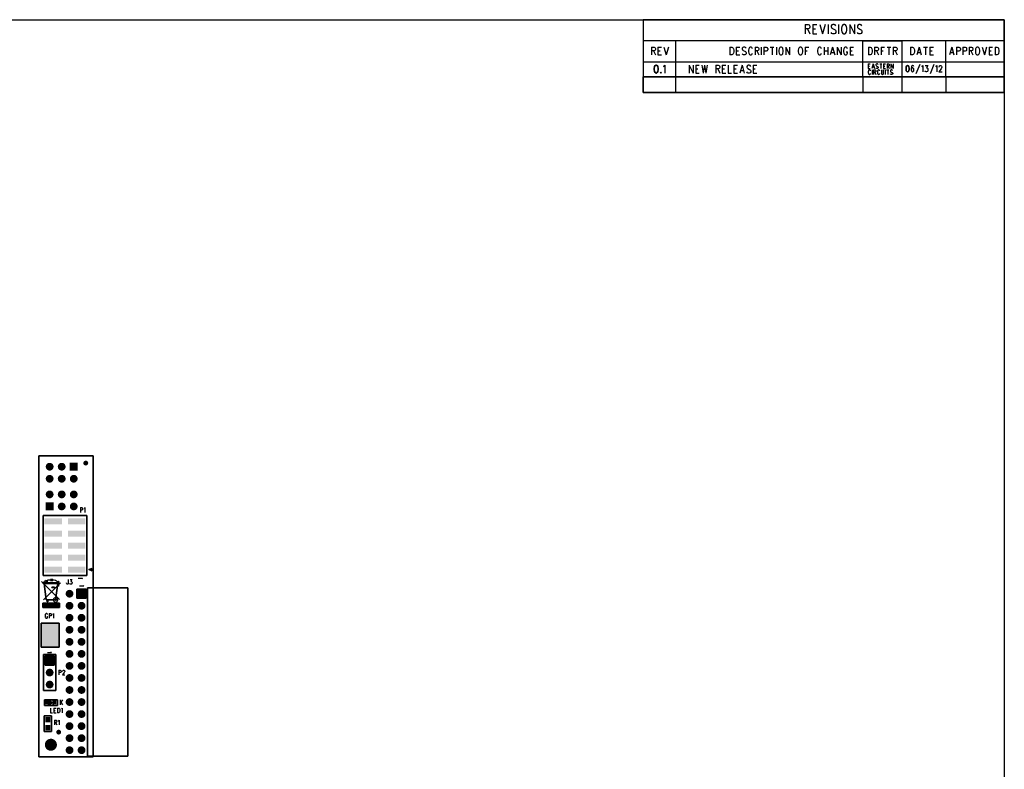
# Model space of a CAD drawing. Extents: x 12 to 27.9, y 10.8 to 21.2.
# Tile 8 of 8: x 19.8 to 27.9, y 15 to 21.2. Entities that reach past the tile are written whole.
import ezdxf

# ---------------------------------------------------------------- set-up
doc = ezdxf.new("R2010")
doc.units = 0
doc.layers.add('ASSYDWGBOT_pho', color=1, linetype='CONTINUOUS')

msp = doc.modelspace()

# ---------------------------------------------------------------- linework, layer by layer
at = {"layer": 'ASSYDWGBOT_pho'}
for points in [[(12.046, 21.199), (27.934, 21.199)], [(27.934, 21.199), (24.934, 21.199)], [(24.934, 21.199), (24.934, 20.724)], [(27.934, 21.199), (27.934, 10.799)], [(27.934, 20.724), (27.934, 21.199)], [(26.28, 21.159), (26.28, 21.081)], [(26.28, 21.159), (26.305, 21.159)], [(26.305, 21.122), (26.28, 21.122)], [(26.299, 21.122), (26.318, 21.081)], [(26.305, 21.159), (26.313, 21.156)], [(26.313, 21.126), (26.305, 21.122)], [(26.313, 21.156), (26.316, 21.152)], [(26.316, 21.129), (26.313, 21.126)], [(26.316, 21.152), (26.318, 21.144)], [(26.318, 21.137), (26.316, 21.129)], [(26.318, 21.144), (26.318, 21.137)], [(26.343, 21.159), (26.343, 21.081)], [(26.343, 21.159), (26.378, 21.159)], [(26.343, 21.122), (26.365, 21.122)], [(26.403, 21.159), (26.425, 21.081)], [(26.446, 21.159), (26.425, 21.081)], [(26.471, 21.159), (26.471, 21.081)], [(26.501, 21.156), (26.496, 21.148)], [(26.496, 21.148), (26.496, 21.141)], [(26.496, 21.141), (26.498, 21.133)], [(26.498, 21.133), (26.501, 21.129)], [(26.509, 21.159), (26.501, 21.156)], [(26.501, 21.129), (26.506, 21.126)], [(26.506, 21.126), (26.523, 21.118)], [(26.52, 21.159), (26.509, 21.159)], [(26.528, 21.156), (26.52, 21.159)], [(26.523, 21.118), (26.528, 21.114)], [(26.534, 21.148), (26.528, 21.156)], [(26.528, 21.114), (26.531, 21.111)], [(26.531, 21.111), (26.534, 21.103)], [(26.534, 21.103), (26.534, 21.092)], [(26.558, 21.159), (26.558, 21.081)], [(26.586, 21.141), (26.583, 21.129)], [(26.583, 21.129), (26.583, 21.111)], [(26.583, 21.111), (26.586, 21.099)], [(26.588, 21.148), (26.586, 21.141)], [(26.586, 21.099), (26.588, 21.092)], [(26.594, 21.156), (26.588, 21.148)], [(26.599, 21.159), (26.594, 21.156)], [(26.61, 21.159), (26.599, 21.159)], [(26.616, 21.156), (26.61, 21.159)], [(26.621, 21.148), (26.616, 21.156)], [(26.624, 21.141), (26.621, 21.148)], [(26.621, 21.092), (26.624, 21.099)], [(26.626, 21.129), (26.624, 21.141)], [(26.624, 21.099), (26.626, 21.111)], [(26.626, 21.111), (26.626, 21.129)], [(26.651, 21.159), (26.651, 21.081)], [(26.651, 21.159), (26.689, 21.081)], [(26.689, 21.159), (26.689, 21.081)], [(26.719, 21.156), (26.714, 21.148)], [(26.714, 21.148), (26.714, 21.141)], [(26.714, 21.141), (26.716, 21.133)], [(26.716, 21.133), (26.719, 21.129)], [(26.727, 21.159), (26.719, 21.156)], [(26.719, 21.129), (26.725, 21.126)], [(26.725, 21.126), (26.741, 21.118)], [(26.738, 21.159), (26.727, 21.159)], [(26.746, 21.156), (26.738, 21.159)], [(26.741, 21.118), (26.746, 21.114)], [(26.752, 21.148), (26.746, 21.156)], [(26.746, 21.114), (26.749, 21.111)], [(26.749, 21.111), (26.752, 21.103)], [(26.752, 21.103), (26.752, 21.092)], [(27.934, 21.024), (24.934, 21.024)], [(24.934, 21.024), (24.934, 20.849)], [(25.23, 21.024), (25.204, 21.024)], [(25.204, 21.024), (25.204, 20.724)], [(25.204, 21.024), (25.204, 20.72)], [(26.343, 21.081), (26.378, 21.081)], [(26.501, 21.084), (26.496, 21.092)], [(26.509, 21.081), (26.501, 21.084)], [(26.52, 21.081), (26.509, 21.081)], [(26.528, 21.084), (26.52, 21.081)], [(26.534, 21.092), (26.528, 21.084)], [(26.588, 21.092), (26.594, 21.084)], [(26.594, 21.084), (26.599, 21.081)], [(26.599, 21.081), (26.61, 21.081)], [(26.61, 21.081), (26.616, 21.084)], [(26.616, 21.084), (26.621, 21.092)], [(26.719, 21.084), (26.714, 21.092)], [(26.727, 21.081), (26.719, 21.084)], [(26.738, 21.081), (26.727, 21.081)], [(26.746, 21.084), (26.738, 21.081)], [(26.752, 21.092), (26.746, 21.084)], [(26.758, 20.724), (26.758, 21.024)], [(26.758, 21.024), (27.084, 21.024)], [(27.084, 21.024), (27.084, 20.724)], [(27.449, 20.724), (27.449, 21.024)], [(27.934, 20.599), (27.934, 21.024)], [(25.005, 20.971), (25.005, 20.906)], [(25.005, 20.971), (25.026, 20.971)], [(25.026, 20.94), (25.005, 20.94)], [(25.021, 20.94), (25.037, 20.906)], [(25.026, 20.971), (25.032, 20.968)], [(25.032, 20.943), (25.026, 20.94)], [(25.032, 20.968), (25.035, 20.965)], [(25.035, 20.946), (25.032, 20.943)], [(25.035, 20.965), (25.037, 20.959)], [(25.037, 20.952), (25.035, 20.946)], [(25.037, 20.959), (25.037, 20.952)], [(25.057, 20.971), (25.057, 20.906)], [(25.057, 20.971), (25.087, 20.971)], [(25.057, 20.94), (25.076, 20.94)], [(25.107, 20.971), (25.126, 20.906)], [(25.144, 20.971), (25.126, 20.906)], [(25.655, 20.971), (25.655, 20.906)], [(25.655, 20.971), (25.671, 20.971)], [(25.671, 20.971), (25.678, 20.968)], [(25.678, 20.968), (25.682, 20.962)], [(25.682, 20.962), (25.685, 20.956)], [(25.685, 20.956), (25.687, 20.946)], [(25.687, 20.946), (25.687, 20.931)], [(25.707, 20.971), (25.707, 20.906)], [(25.707, 20.971), (25.737, 20.971)], [(25.707, 20.94), (25.726, 20.94)], [(25.762, 20.968), (25.757, 20.962)], [(25.757, 20.962), (25.757, 20.956)], [(25.757, 20.956), (25.76, 20.949)], [(25.76, 20.949), (25.762, 20.946)], [(25.769, 20.971), (25.762, 20.968)], [(25.762, 20.946), (25.766, 20.943)], [(25.766, 20.943), (25.78, 20.937)], [(25.778, 20.971), (25.769, 20.971)], [(25.785, 20.968), (25.778, 20.971)], [(25.78, 20.937), (25.785, 20.934)], [(25.789, 20.962), (25.785, 20.968)], [(25.785, 20.934), (25.787, 20.931)], [(25.812, 20.956), (25.81, 20.946)], [(25.81, 20.946), (25.81, 20.931)], [(25.814, 20.962), (25.812, 20.956)], [(25.819, 20.968), (25.814, 20.962)], [(25.823, 20.971), (25.819, 20.968)], [(25.832, 20.971), (25.823, 20.971)], [(25.837, 20.968), (25.832, 20.971)], [(25.841, 20.962), (25.837, 20.968)], [(25.844, 20.956), (25.841, 20.962)], [(25.864, 20.971), (25.864, 20.906)], [(25.864, 20.971), (25.885, 20.971)], [(25.885, 20.94), (25.864, 20.94)], [(25.88, 20.94), (25.896, 20.906)], [(25.885, 20.971), (25.891, 20.968)], [(25.891, 20.943), (25.885, 20.94)], [(25.891, 20.968), (25.894, 20.965)], [(25.894, 20.946), (25.891, 20.943)], [(25.894, 20.965), (25.896, 20.959)], [(25.896, 20.952), (25.894, 20.946)], [(25.896, 20.959), (25.896, 20.952)], [(25.916, 20.971), (25.916, 20.906)], [(25.937, 20.971), (25.937, 20.906)], [(25.937, 20.971), (25.957, 20.971)], [(25.957, 20.937), (25.937, 20.937)], [(25.957, 20.971), (25.964, 20.968)], [(25.964, 20.94), (25.957, 20.937)], [(25.964, 20.968), (25.966, 20.965)], [(25.966, 20.943), (25.964, 20.94)], [(25.966, 20.965), (25.969, 20.959)], [(25.969, 20.949), (25.966, 20.943)], [(25.969, 20.959), (25.969, 20.949)], [(25.989, 20.971), (26.021, 20.971)], [(26.005, 20.971), (26.005, 20.906)], [(26.041, 20.971), (26.041, 20.906)], [(26.064, 20.956), (26.062, 20.946)], [(26.062, 20.946), (26.062, 20.931)], [(26.066, 20.962), (26.064, 20.956)], [(26.071, 20.968), (26.066, 20.962)], [(26.076, 20.971), (26.071, 20.968)], [(26.085, 20.971), (26.076, 20.971)], [(26.089, 20.968), (26.085, 20.971)], [(26.094, 20.962), (26.089, 20.968)], [(26.096, 20.956), (26.094, 20.962)], [(26.098, 20.946), (26.096, 20.956)], [(26.098, 20.931), (26.098, 20.946)], [(26.119, 20.971), (26.119, 20.906)], [(26.119, 20.971), (26.151, 20.906)], [(26.151, 20.971), (26.151, 20.906)], [(26.226, 20.956), (26.223, 20.946)], [(26.223, 20.946), (26.223, 20.931)], [(26.228, 20.962), (26.226, 20.956)], [(26.232, 20.968), (26.228, 20.962)], [(26.237, 20.971), (26.232, 20.968)], [(26.246, 20.971), (26.237, 20.971)], [(26.251, 20.968), (26.246, 20.971)], [(26.255, 20.962), (26.251, 20.968)], [(26.257, 20.956), (26.255, 20.962)], [(26.26, 20.946), (26.257, 20.956)], [(26.26, 20.931), (26.26, 20.946)], [(26.28, 20.971), (26.28, 20.906)], [(26.28, 20.971), (26.31, 20.971)], [(26.28, 20.94), (26.298, 20.94)], [(26.385, 20.956), (26.382, 20.946)], [(26.382, 20.946), (26.382, 20.931)], [(26.387, 20.962), (26.385, 20.956)], [(26.391, 20.968), (26.387, 20.962)], [(26.396, 20.971), (26.391, 20.968)], [(26.405, 20.971), (26.396, 20.971)], [(26.41, 20.968), (26.405, 20.971)], [(26.414, 20.962), (26.41, 20.968)], [(26.416, 20.956), (26.414, 20.962)], [(26.437, 20.971), (26.437, 20.906)], [(26.437, 20.94), (26.469, 20.94)], [(26.469, 20.971), (26.469, 20.906)], [(26.507, 20.971), (26.489, 20.906)], [(26.507, 20.971), (26.526, 20.906)], [(26.546, 20.971), (26.546, 20.906)], [(26.546, 20.971), (26.578, 20.906)], [(26.578, 20.971), (26.578, 20.906)], [(26.601, 20.956), (26.598, 20.946)], [(26.598, 20.946), (26.598, 20.931)], [(26.603, 20.962), (26.601, 20.956)], [(26.607, 20.968), (26.603, 20.962)], [(26.612, 20.971), (26.607, 20.968)], [(26.621, 20.971), (26.612, 20.971)], [(26.626, 20.968), (26.621, 20.971)], [(26.63, 20.962), (26.626, 20.968)], [(26.632, 20.956), (26.63, 20.962)], [(26.653, 20.971), (26.653, 20.906)], [(26.653, 20.971), (26.682, 20.971)], [(26.653, 20.94), (26.671, 20.94)], [(26.805, 20.971), (26.805, 20.906)], [(26.805, 20.971), (26.821, 20.971)], [(26.821, 20.971), (26.828, 20.968)], [(26.828, 20.968), (26.832, 20.962)], [(26.832, 20.962), (26.835, 20.956)], [(26.835, 20.956), (26.837, 20.946)], [(26.837, 20.946), (26.837, 20.931)], [(26.857, 20.971), (26.857, 20.906)], [(26.857, 20.971), (26.878, 20.971)], [(26.878, 20.94), (26.857, 20.94)], [(26.873, 20.94), (26.889, 20.906)], [(26.878, 20.971), (26.885, 20.968)], [(26.885, 20.943), (26.878, 20.94)], [(26.885, 20.968), (26.887, 20.965)], [(26.887, 20.946), (26.885, 20.943)], [(26.887, 20.965), (26.889, 20.959)], [(26.889, 20.952), (26.887, 20.946)], [(26.889, 20.959), (26.889, 20.952)], [(26.91, 20.971), (26.91, 20.906)], [(26.91, 20.971), (26.939, 20.971)], [(26.91, 20.94), (26.928, 20.94)], [(26.96, 20.971), (26.991, 20.971)], [(26.976, 20.971), (26.976, 20.906)], [(27.012, 20.971), (27.012, 20.906)], [(27.012, 20.971), (27.032, 20.971)], [(27.032, 20.94), (27.012, 20.94)], [(27.028, 20.94), (27.044, 20.906)], [(27.032, 20.971), (27.039, 20.968)], [(27.039, 20.943), (27.032, 20.94)], [(27.039, 20.968), (27.041, 20.965)], [(27.041, 20.946), (27.039, 20.943)], [(27.041, 20.965), (27.044, 20.959)], [(27.044, 20.952), (27.041, 20.946)], [(27.044, 20.959), (27.044, 20.952)], [(27.155, 20.971), (27.155, 20.906)], [(27.155, 20.971), (27.171, 20.971)], [(27.171, 20.971), (27.178, 20.968)], [(27.178, 20.968), (27.182, 20.962)], [(27.182, 20.962), (27.185, 20.956)], [(27.185, 20.956), (27.187, 20.946)], [(27.187, 20.946), (27.187, 20.931)], [(27.226, 20.971), (27.207, 20.906)], [(27.226, 20.971), (27.244, 20.906)], [(27.264, 20.971), (27.296, 20.971)], [(27.28, 20.971), (27.28, 20.906)], [(27.316, 20.971), (27.316, 20.906)], [(27.316, 20.971), (27.346, 20.971)], [(27.316, 20.94), (27.335, 20.94)], [(27.498, 20.971), (27.48, 20.906)], [(27.498, 20.971), (27.516, 20.906)], [(27.537, 20.971), (27.537, 20.906)], [(27.537, 20.971), (27.557, 20.971)], [(27.557, 20.937), (27.537, 20.937)], [(27.557, 20.971), (27.564, 20.968)], [(27.564, 20.94), (27.557, 20.937)], [(27.564, 20.968), (27.566, 20.965)], [(27.566, 20.943), (27.564, 20.94)], [(27.566, 20.965), (27.569, 20.959)], [(27.569, 20.949), (27.566, 20.943)], [(27.569, 20.959), (27.569, 20.949)], [(27.589, 20.971), (27.589, 20.906)], [(27.589, 20.971), (27.61, 20.971)], [(27.61, 20.937), (27.589, 20.937)], [(27.61, 20.971), (27.616, 20.968)], [(27.616, 20.94), (27.61, 20.937)], [(27.616, 20.968), (27.619, 20.965)], [(27.619, 20.943), (27.616, 20.94)], [(27.619, 20.965), (27.621, 20.959)], [(27.621, 20.949), (27.619, 20.943)], [(27.621, 20.959), (27.621, 20.949)], [(27.641, 20.971), (27.641, 20.906)], [(27.641, 20.971), (27.662, 20.971)], [(27.662, 20.94), (27.641, 20.94)], [(27.657, 20.94), (27.673, 20.906)], [(27.662, 20.971), (27.669, 20.968)], [(27.669, 20.943), (27.662, 20.94)], [(27.669, 20.968), (27.671, 20.965)], [(27.671, 20.946), (27.669, 20.943)], [(27.671, 20.965), (27.673, 20.959)], [(27.673, 20.952), (27.671, 20.946)], [(27.673, 20.959), (27.673, 20.952)], [(27.696, 20.956), (27.694, 20.946)], [(27.694, 20.946), (27.694, 20.931)], [(27.698, 20.962), (27.696, 20.956)], [(27.703, 20.968), (27.698, 20.962)], [(27.707, 20.971), (27.703, 20.968)], [(27.716, 20.971), (27.707, 20.971)], [(27.721, 20.968), (27.716, 20.971)], [(27.726, 20.962), (27.721, 20.968)], [(27.728, 20.956), (27.726, 20.962)], [(27.73, 20.946), (27.728, 20.956)], [(27.73, 20.931), (27.73, 20.946)], [(27.751, 20.971), (27.769, 20.906)], [(27.787, 20.971), (27.769, 20.906)], [(27.807, 20.971), (27.807, 20.906)], [(27.807, 20.971), (27.837, 20.971)], [(27.807, 20.94), (27.826, 20.94)], [(27.857, 20.971), (27.857, 20.906)], [(27.857, 20.971), (27.873, 20.971)], [(27.873, 20.971), (27.88, 20.968)], [(27.88, 20.968), (27.885, 20.962)], [(27.885, 20.962), (27.887, 20.956)], [(27.887, 20.956), (27.889, 20.946)], [(27.889, 20.946), (27.889, 20.931)], [(25.057, 20.906), (25.087, 20.906)], [(25.671, 20.906), (25.655, 20.906)], [(25.678, 20.909), (25.671, 20.906)], [(25.682, 20.915), (25.678, 20.909)], [(25.685, 20.921), (25.682, 20.915)], [(25.687, 20.931), (25.685, 20.921)], [(25.707, 20.906), (25.737, 20.906)], [(25.762, 20.909), (25.757, 20.915)], [(25.769, 20.906), (25.762, 20.909)], [(25.778, 20.906), (25.769, 20.906)], [(25.785, 20.909), (25.778, 20.906)], [(25.789, 20.915), (25.785, 20.909)], [(25.787, 20.931), (25.789, 20.924)], [(25.789, 20.924), (25.789, 20.915)], [(25.81, 20.931), (25.812, 20.921)], [(25.812, 20.921), (25.814, 20.915)], [(25.814, 20.915), (25.819, 20.909)], [(25.819, 20.909), (25.823, 20.906)], [(25.823, 20.906), (25.832, 20.906)], [(25.832, 20.906), (25.837, 20.909)], [(25.837, 20.909), (25.841, 20.915)], [(25.841, 20.915), (25.844, 20.921)], [(26.062, 20.931), (26.064, 20.921)], [(26.064, 20.921), (26.066, 20.915)], [(26.066, 20.915), (26.071, 20.909)], [(26.071, 20.909), (26.076, 20.906)], [(26.076, 20.906), (26.085, 20.906)], [(26.085, 20.906), (26.089, 20.909)], [(26.089, 20.909), (26.094, 20.915)], [(26.094, 20.915), (26.096, 20.921)], [(26.096, 20.921), (26.098, 20.931)], [(26.223, 20.931), (26.226, 20.921)], [(26.226, 20.921), (26.228, 20.915)], [(26.228, 20.915), (26.232, 20.909)], [(26.232, 20.909), (26.237, 20.906)], [(26.237, 20.906), (26.246, 20.906)], [(26.246, 20.906), (26.251, 20.909)], [(26.251, 20.909), (26.255, 20.915)], [(26.255, 20.915), (26.257, 20.921)], [(26.257, 20.921), (26.26, 20.931)], [(26.382, 20.931), (26.385, 20.921)], [(26.385, 20.921), (26.387, 20.915)], [(26.387, 20.915), (26.391, 20.909)], [(26.391, 20.909), (26.396, 20.906)], [(26.396, 20.906), (26.405, 20.906)], [(26.405, 20.906), (26.41, 20.909)], [(26.41, 20.909), (26.414, 20.915)], [(26.414, 20.915), (26.416, 20.921)], [(26.496, 20.927), (26.519, 20.927)], [(26.598, 20.931), (26.601, 20.921)], [(26.601, 20.921), (26.603, 20.915)], [(26.603, 20.915), (26.607, 20.909)], [(26.607, 20.909), (26.612, 20.906)], [(26.612, 20.906), (26.621, 20.906)], [(26.621, 20.931), (26.632, 20.931)], [(26.621, 20.906), (26.626, 20.909)], [(26.626, 20.909), (26.63, 20.915)], [(26.63, 20.915), (26.632, 20.921)], [(26.632, 20.921), (26.632, 20.931)], [(26.653, 20.906), (26.682, 20.906)], [(26.821, 20.906), (26.805, 20.906)], [(26.828, 20.909), (26.821, 20.906)], [(26.832, 20.915), (26.828, 20.909)], [(26.835, 20.921), (26.832, 20.915)], [(26.837, 20.931), (26.835, 20.921)], [(27.171, 20.906), (27.155, 20.906)], [(27.178, 20.909), (27.171, 20.906)], [(27.182, 20.915), (27.178, 20.909)], [(27.185, 20.921), (27.182, 20.915)], [(27.187, 20.931), (27.185, 20.921)], [(27.214, 20.927), (27.237, 20.927)], [(27.316, 20.906), (27.346, 20.906)], [(27.487, 20.927), (27.51, 20.927)], [(27.694, 20.931), (27.696, 20.921)], [(27.696, 20.921), (27.698, 20.915)], [(27.698, 20.915), (27.703, 20.909)], [(27.703, 20.909), (27.707, 20.906)], [(27.707, 20.906), (27.716, 20.906)], [(27.716, 20.906), (27.721, 20.909)], [(27.721, 20.909), (27.726, 20.915)], [(27.726, 20.915), (27.728, 20.921)], [(27.728, 20.921), (27.73, 20.931)], [(27.807, 20.906), (27.837, 20.906)], [(27.873, 20.906), (27.857, 20.906)], [(27.88, 20.909), (27.873, 20.906)], [(27.885, 20.915), (27.88, 20.909)], [(27.887, 20.921), (27.885, 20.915)], [(27.889, 20.931), (27.887, 20.921)], [(24.934, 20.849), (27.934, 20.849)], [(25.104, 20.809), (25.109, 20.812)], [(25.109, 20.812), (25.116, 20.822)], [(25.116, 20.822), (25.116, 20.756)], [(25.318, 20.821), (25.318, 20.755)], [(25.318, 20.821), (25.35, 20.755)], [(25.35, 20.821), (25.35, 20.755)], [(25.371, 20.821), (25.371, 20.755)], [(25.371, 20.821), (25.4, 20.821)], [(25.371, 20.79), (25.389, 20.79)], [(25.421, 20.821), (25.432, 20.755)], [(25.443, 20.821), (25.432, 20.755)], [(25.443, 20.821), (25.455, 20.755)], [(25.466, 20.821), (25.455, 20.755)], [(25.539, 20.821), (25.539, 20.755)], [(25.539, 20.821), (25.559, 20.821)], [(25.559, 20.79), (25.539, 20.79)], [(25.555, 20.79), (25.571, 20.755)], [(25.559, 20.821), (25.566, 20.818)], [(25.566, 20.793), (25.559, 20.79)], [(25.566, 20.818), (25.568, 20.815)], [(25.568, 20.796), (25.566, 20.793)], [(25.568, 20.815), (25.571, 20.808)], [(25.571, 20.802), (25.568, 20.796)], [(25.571, 20.808), (25.571, 20.802)], [(25.591, 20.821), (25.591, 20.755)], [(25.591, 20.821), (25.621, 20.821)], [(25.591, 20.79), (25.609, 20.79)], [(25.641, 20.821), (25.641, 20.755)], [(25.689, 20.821), (25.689, 20.755)], [(25.689, 20.821), (25.718, 20.821)], [(25.689, 20.79), (25.707, 20.79)], [(25.757, 20.821), (25.739, 20.755)], [(25.746, 20.777), (25.768, 20.777)], [(25.757, 20.821), (25.775, 20.755)], [(25.8, 20.818), (25.796, 20.811)], [(25.796, 20.811), (25.796, 20.805)], [(25.796, 20.805), (25.798, 20.799)], [(25.798, 20.799), (25.8, 20.796)], [(25.807, 20.821), (25.8, 20.818)], [(25.8, 20.796), (25.805, 20.793)], [(25.805, 20.793), (25.818, 20.786)], [(25.816, 20.821), (25.807, 20.821)], [(25.823, 20.818), (25.816, 20.821)], [(25.818, 20.786), (25.823, 20.783)], [(25.828, 20.811), (25.823, 20.818)], [(25.823, 20.783), (25.825, 20.78)], [(25.825, 20.78), (25.828, 20.774)], [(25.828, 20.774), (25.828, 20.765)], [(25.848, 20.821), (25.848, 20.755)], [(25.848, 20.821), (25.878, 20.821)], [(25.848, 20.79), (25.866, 20.79)], [(26.803, 20.832), (26.803, 20.793)], [(26.803, 20.832), (26.821, 20.832)], [(26.803, 20.813), (26.814, 20.813)], [(26.803, 20.793), (26.821, 20.793)], [(26.805, 20.773), (26.803, 20.767)], [(26.806, 20.776), (26.805, 20.773)], [(26.809, 20.78), (26.806, 20.776)], [(26.812, 20.782), (26.809, 20.78)], [(26.817, 20.782), (26.812, 20.782)], [(26.82, 20.78), (26.817, 20.782)], [(26.823, 20.776), (26.82, 20.78)], [(26.824, 20.773), (26.823, 20.776)], [(26.844, 20.832), (26.833, 20.793)], [(26.836, 20.782), (26.836, 20.743)], [(26.838, 20.806), (26.851, 20.806)], [(26.844, 20.832), (26.855, 20.793)], [(26.848, 20.782), (26.848, 20.743)], [(26.848, 20.782), (26.861, 20.782)], [(26.861, 20.782), (26.865, 20.78)], [(26.865, 20.78), (26.866, 20.778)], [(26.866, 20.778), (26.868, 20.775)], [(26.868, 20.771), (26.866, 20.767)], [(26.87, 20.83), (26.868, 20.826)], [(26.868, 20.826), (26.868, 20.823)], [(26.868, 20.823), (26.869, 20.819)], [(26.87, 20.795), (26.868, 20.798)], [(26.868, 20.775), (26.868, 20.771)], [(26.869, 20.819), (26.87, 20.817)], [(26.874, 20.832), (26.87, 20.83)], [(26.87, 20.817), (26.873, 20.815)], [(26.874, 20.793), (26.87, 20.795)], [(26.873, 20.815), (26.881, 20.811)], [(26.88, 20.832), (26.874, 20.832)], [(26.88, 20.793), (26.874, 20.793)], [(26.884, 20.83), (26.88, 20.832)], [(26.884, 20.795), (26.88, 20.793)], [(26.881, 20.773), (26.88, 20.767)], [(26.881, 20.811), (26.884, 20.81)], [(26.883, 20.776), (26.881, 20.773)], [(26.885, 20.78), (26.883, 20.776)], [(26.887, 20.826), (26.884, 20.83)], [(26.884, 20.81), (26.885, 20.808)], [(26.887, 20.798), (26.884, 20.795)], [(26.885, 20.808), (26.887, 20.804)], [(26.888, 20.782), (26.885, 20.78)], [(26.887, 20.804), (26.887, 20.798)], [(26.893, 20.782), (26.888, 20.782)], [(26.896, 20.78), (26.893, 20.782)], [(26.899, 20.776), (26.896, 20.78)], [(26.899, 20.832), (26.918, 20.832)], [(26.9, 20.773), (26.899, 20.776)], [(26.908, 20.832), (26.908, 20.793)], [(26.913, 20.782), (26.913, 20.754)], [(26.93, 20.832), (26.93, 20.793)], [(26.93, 20.832), (26.948, 20.832)], [(26.93, 20.813), (26.941, 20.813)], [(26.93, 20.793), (26.948, 20.793)], [(26.932, 20.754), (26.932, 20.782)], [(26.944, 20.782), (26.944, 20.743)], [(26.956, 20.782), (26.975, 20.782)], [(26.96, 20.832), (26.96, 20.793)], [(26.96, 20.832), (26.973, 20.832)], [(26.973, 20.813), (26.96, 20.813)], [(26.966, 20.782), (26.966, 20.743)], [(26.97, 20.813), (26.979, 20.793)], [(26.973, 20.832), (26.977, 20.83)], [(26.977, 20.815), (26.973, 20.813)], [(26.977, 20.83), (26.978, 20.828)], [(26.978, 20.817), (26.977, 20.815)], [(26.978, 20.828), (26.979, 20.825)], [(26.979, 20.821), (26.978, 20.817)], [(26.979, 20.825), (26.979, 20.821)], [(26.99, 20.78), (26.988, 20.776)], [(26.988, 20.776), (26.988, 20.773)], [(26.988, 20.773), (26.989, 20.769)], [(26.994, 20.782), (26.99, 20.78)], [(26.992, 20.832), (26.992, 20.793)], [(26.992, 20.832), (27.011, 20.793)], [(27, 20.782), (26.994, 20.782)], [(27.004, 20.78), (27, 20.782)], [(27.007, 20.776), (27.004, 20.78)], [(27.011, 20.832), (27.011, 20.793)], [(27.162, 20.808), (27.16, 20.795)], [(27.16, 20.795), (27.16, 20.783)], [(27.162, 20.79), (27.16, 20.783)], [(27.16, 20.783), (27.162, 20.773)], [(27.166, 20.815), (27.162, 20.808)], [(27.166, 20.795), (27.162, 20.79)], [(27.162, 20.773), (27.166, 20.768)], [(27.171, 20.818), (27.166, 20.815)], [(27.171, 20.798), (27.166, 20.795)], [(27.175, 20.818), (27.171, 20.818)], [(27.173, 20.798), (27.171, 20.798)], [(27.178, 20.795), (27.173, 20.798)], [(27.18, 20.815), (27.175, 20.818)], [(27.182, 20.79), (27.178, 20.795)], [(27.178, 20.768), (27.182, 20.773)], [(27.182, 20.81), (27.18, 20.815)], [(27.184, 20.783), (27.182, 20.79)], [(27.182, 20.773), (27.184, 20.78)], [(27.184, 20.78), (27.184, 20.783)], [(27.233, 20.828), (27.2, 20.748)], [(27.249, 20.808), (27.253, 20.81)], [(27.253, 20.81), (27.258, 20.818)], [(27.258, 20.818), (27.258, 20.765)], [(27.277, 20.77), (27.275, 20.775)], [(27.278, 20.768), (27.277, 20.77)], [(27.278, 20.818), (27.298, 20.818)], [(27.298, 20.818), (27.288, 20.798)], [(27.288, 20.798), (27.293, 20.798)], [(27.293, 20.798), (27.297, 20.795)], [(27.298, 20.773), (27.295, 20.768)], [(27.297, 20.795), (27.298, 20.793)], [(27.298, 20.793), (27.3, 20.785)], [(27.3, 20.78), (27.298, 20.773)], [(27.3, 20.785), (27.3, 20.78)], [(27.349, 20.828), (27.317, 20.748)], [(27.366, 20.808), (27.369, 20.81)], [(27.369, 20.81), (27.375, 20.818)], [(27.375, 20.818), (27.375, 20.765)], [(27.409, 20.79), (27.391, 20.765)], [(27.393, 20.808), (27.395, 20.813)], [(27.393, 20.805), (27.393, 20.808)], [(27.395, 20.813), (27.397, 20.815)], [(27.397, 20.815), (27.4, 20.818)], [(27.4, 20.818), (27.408, 20.818)], [(27.408, 20.818), (27.411, 20.815)], [(27.413, 20.798), (27.409, 20.79)], [(27.411, 20.815), (27.413, 20.813)], [(27.413, 20.813), (27.415, 20.808)], [(27.415, 20.803), (27.413, 20.798)], [(27.415, 20.808), (27.415, 20.803)], [(27.934, 20.849), (27.934, 20.724)], [(27.934, 20.724), (24.934, 20.724)], [(24.934, 20.724), (27.934, 20.724)], [(25.204, 20.724), (26.758, 20.724)], [(25.204, 20.724), (25.204, 20.594)], [(25.371, 20.755), (25.4, 20.755)], [(25.591, 20.755), (25.621, 20.755)], [(25.641, 20.755), (25.668, 20.755)], [(25.689, 20.755), (25.718, 20.755)], [(25.8, 20.758), (25.796, 20.765)], [(25.807, 20.755), (25.8, 20.758)], [(25.816, 20.755), (25.807, 20.755)], [(25.823, 20.758), (25.816, 20.755)], [(25.828, 20.765), (25.823, 20.758)], [(25.848, 20.755), (25.878, 20.755)], [(26.759, 20.724), (26.759, 20.594)], [(26.803, 20.767), (26.803, 20.758)], [(26.803, 20.758), (26.805, 20.752)], [(26.805, 20.752), (26.806, 20.748)], [(26.806, 20.748), (26.809, 20.745)], [(26.809, 20.745), (26.812, 20.743)], [(26.812, 20.743), (26.817, 20.743)], [(26.817, 20.743), (26.82, 20.745)], [(26.82, 20.745), (26.823, 20.748)], [(26.823, 20.748), (26.824, 20.752)], [(26.861, 20.763), (26.848, 20.763)], [(26.858, 20.763), (26.868, 20.743)], [(26.865, 20.765), (26.861, 20.763)], [(26.866, 20.767), (26.865, 20.765)], [(26.88, 20.767), (26.88, 20.758)], [(26.88, 20.758), (26.881, 20.752)], [(26.881, 20.752), (26.883, 20.748)], [(26.883, 20.748), (26.885, 20.745)], [(26.885, 20.745), (26.888, 20.743)], [(26.888, 20.743), (26.893, 20.743)], [(26.893, 20.743), (26.896, 20.745)], [(26.896, 20.745), (26.899, 20.748)], [(26.899, 20.748), (26.9, 20.752)], [(26.913, 20.754), (26.914, 20.748)], [(26.914, 20.748), (26.917, 20.745)], [(26.917, 20.745), (26.921, 20.743)], [(26.921, 20.743), (26.923, 20.743)], [(26.923, 20.743), (26.928, 20.745)], [(26.928, 20.745), (26.93, 20.748)], [(26.93, 20.748), (26.932, 20.754)], [(26.99, 20.745), (26.988, 20.748)], [(26.989, 20.769), (26.99, 20.767)], [(26.99, 20.767), (26.993, 20.765)], [(26.994, 20.743), (26.99, 20.745)], [(26.993, 20.765), (27.001, 20.761)], [(27, 20.743), (26.994, 20.743)], [(27.004, 20.745), (27, 20.743)], [(27.001, 20.761), (27.004, 20.76)], [(27.004, 20.76), (27.005, 20.758)], [(27.007, 20.748), (27.004, 20.745)], [(27.005, 20.758), (27.007, 20.754)], [(27.007, 20.754), (27.007, 20.748)], [(27.084, 20.729), (27.084, 20.599)], [(27.084, 20.724), (27.449, 20.724)], [(27.166, 20.768), (27.171, 20.765)], [(27.171, 20.765), (27.173, 20.765)], [(27.173, 20.765), (27.178, 20.768)], [(27.284, 20.765), (27.278, 20.768)], [(27.289, 20.765), (27.284, 20.765)], [(27.295, 20.768), (27.289, 20.765)], [(27.391, 20.765), (27.417, 20.765)], [(27.449, 20.724), (27.449, 20.594)], [(20.261, 17.145), (20.261, 17.106)], [(20.261, 17.145), (20.273, 17.145)], [(20.273, 17.125), (20.261, 17.125)], [(20.273, 17.145), (20.277, 17.143)], [(20.277, 17.126), (20.273, 17.125)], [(20.277, 17.143), (20.279, 17.141)], [(20.279, 17.128), (20.277, 17.126)], [(20.279, 17.141), (20.28, 17.138)], [(20.28, 17.132), (20.279, 17.128)], [(20.28, 17.138), (20.28, 17.132)], [(20.292, 17.138), (20.295, 17.14)], [(20.295, 17.14), (20.299, 17.145)], [(20.299, 17.145), (20.299, 17.106)], [(19.939, 16.531), (20.089, 16.381)], [(19.949, 16.519), (20.081, 16.519)], [(20.095, 16.52), (19.955, 16.38)], [(19.96, 16.52), (19.96, 16.531)], [(19.978, 16.541), (19.984, 16.541)], [(19.978, 16.518), (19.978, 16.541)], [(19.984, 16.541), (19.984, 16.518)], [(20.073, 16.52), (20.073, 16.53)], [(20.074, 16.529), (20.083, 16.529)], [(20.074, 16.527), (20.084, 16.527)], [(20.075, 16.525), (20.083, 16.525)], [(20.076, 16.532), (20.082, 16.532)], [(20.147, 16.517), (20.147, 16.521)], [(20.161, 16.547), (20.161, 16.517)], [(20.176, 16.547), (20.191, 16.547)], [(20.191, 16.547), (20.182, 16.532)], [(20.182, 16.532), (20.187, 16.532)], [(20.187, 16.532), (20.189, 16.53)], [(20.189, 16.53), (20.191, 16.528)], [(20.191, 16.528), (20.192, 16.523)], [(20.192, 16.519), (20.191, 16.513)], [(20.192, 16.523), (20.192, 16.519)], [(20.279, 16.555), (20.244, 16.555)], [(20.273, 16.562), (20.274, 16.559)], [(20.274, 16.559), (20.279, 16.555)], [(20.023, 16.484), (20.046, 16.484)], [(20.08, 16.493), (20.071, 16.493)], [(20.072, 16.502), (20.08, 16.502)], [(20.08, 16.502), (20.08, 16.493)], [(20.148, 16.511), (20.147, 16.517)], [(20.15, 16.51), (20.148, 16.511)], [(20.152, 16.508), (20.15, 16.51)], [(20.155, 16.508), (20.152, 16.508)], [(20.158, 16.51), (20.155, 16.508)], [(20.159, 16.511), (20.158, 16.51)], [(20.161, 16.517), (20.159, 16.511)], [(20.174, 16.511), (20.173, 16.515)], [(20.176, 16.51), (20.174, 16.511)], [(20.18, 16.508), (20.176, 16.51)], [(20.184, 16.508), (20.18, 16.508)], [(20.188, 16.51), (20.184, 16.508)], [(20.191, 16.513), (20.188, 16.51)], [(20.289, 16.493), (20.254, 16.493)], [(20.283, 16.499), (20.284, 16.497)], [(20.284, 16.497), (20.289, 16.493)], [(19.985, 16.378), (19.991, 16.378)], [(19.985, 16.376), (19.991, 16.376)], [(19.985, 16.373), (19.991, 16.373)], [(19.985, 16.371), (19.991, 16.371)], [(19.985, 16.369), (19.991, 16.369)], [(19.985, 16.367), (19.991, 16.367)], [(19.985, 16.365), (19.991, 16.365)], [(19.948, 16.348), (20.087, 16.348)], [(19.948, 16.34), (20.087, 16.34)], [(19.948, 16.331), (20.087, 16.331)], [(19.948, 16.323), (20.087, 16.323)], [(20.087, 16.344), (19.949, 16.344)], [(19.949, 16.344), (19.949, 16.336)], [(19.949, 16.336), (20.087, 16.336)], [(20.087, 16.327), (19.949, 16.327)], [(19.949, 16.327), (19.949, 16.319)], [(19.949, 16.319), (20.087, 16.319)], [(20.087, 16.336), (20.087, 16.327)], [(19.97, 16.256), (19.968, 16.25)], [(19.968, 16.25), (19.968, 16.241)], [(19.968, 16.241), (19.97, 16.235)], [(19.971, 16.26), (19.97, 16.256)], [(19.97, 16.235), (19.971, 16.231)], [(19.974, 16.263), (19.971, 16.26)], [(19.971, 16.231), (19.974, 16.228)], [(19.977, 16.265), (19.974, 16.263)], [(19.974, 16.228), (19.977, 16.226)], [(19.982, 16.265), (19.977, 16.265)], [(19.977, 16.226), (19.982, 16.226)], [(19.985, 16.263), (19.982, 16.265)], [(19.982, 16.241), (19.989, 16.241)], [(19.982, 16.226), (19.985, 16.228)], [(19.988, 16.26), (19.985, 16.263)], [(19.985, 16.228), (19.988, 16.231)], [(19.989, 16.256), (19.988, 16.26)], [(19.988, 16.231), (19.989, 16.235)], [(19.989, 16.235), (19.989, 16.241)], [(20.001, 16.265), (20.001, 16.226)], [(20.001, 16.265), (20.013, 16.265)], [(20.013, 16.245), (20.001, 16.245)], [(20.013, 16.265), (20.018, 16.263)], [(20.018, 16.246), (20.013, 16.245)], [(20.018, 16.263), (20.019, 16.261)], [(20.019, 16.248), (20.018, 16.246)], [(20.019, 16.261), (20.02, 16.258)], [(20.02, 16.252), (20.019, 16.248)], [(20.02, 16.258), (20.02, 16.252)], [(20.033, 16.258), (20.035, 16.26)], [(20.035, 16.26), (20.039, 16.265)], [(20.039, 16.265), (20.039, 16.226)], [(20.015, 15.947), (20.017, 15.944)], [(20.022, 15.94), (19.987, 15.94)], [(20.017, 15.944), (20.022, 15.94)], [(20.082, 15.795), (20.082, 15.755)], [(20.082, 15.795), (20.094, 15.795)], [(20.094, 15.795), (20.098, 15.793)], [(20.098, 15.793), (20.099, 15.791)], [(20.099, 15.791), (20.101, 15.787)], [(20.101, 15.787), (20.101, 15.781)], [(20.114, 15.787), (20.116, 15.791)], [(20.114, 15.785), (20.114, 15.787)], [(20.116, 15.791), (20.117, 15.793)], [(20.117, 15.793), (20.12, 15.795)], [(20.12, 15.795), (20.125, 15.795)], [(20.125, 15.795), (20.128, 15.793)], [(20.128, 15.793), (20.129, 15.791)], [(20.129, 15.791), (20.131, 15.787)], [(20.131, 15.783), (20.129, 15.78)], [(20.131, 15.787), (20.131, 15.783)], [(20.094, 15.774), (20.082, 15.774)], [(20.098, 15.776), (20.094, 15.774)], [(20.099, 15.778), (20.098, 15.776)], [(20.101, 15.781), (20.099, 15.778)], [(20.127, 15.774), (20.113, 15.755)], [(20.113, 15.755), (20.132, 15.755)], [(20.129, 15.78), (20.127, 15.774)], [(20.014, 15.543), (20.008, 15.543)], [(20.014, 15.54), (20.008, 15.54)], [(20.093, 15.547), (20.093, 15.508)], [(20.113, 15.547), (20.093, 15.521)], [(20.014, 15.536), (20.008, 15.536)], [(20.014, 15.532), (20.008, 15.532)], [(20.024, 15.529), (20.008, 15.529)], [(20.024, 15.525), (20.008, 15.525)], [(20.024, 15.522), (20.008, 15.522)], [(20.014, 15.518), (20.008, 15.518)], [(20.014, 15.514), (20.008, 15.514)], [(20.014, 15.511), (20.008, 15.511)], [(20.013, 15.48), (20.013, 15.441)], [(20.042, 15.48), (20.042, 15.441)], [(20.042, 15.48), (20.06, 15.48)], [(20.042, 15.461), (20.053, 15.461)], [(20.072, 15.48), (20.072, 15.441)], [(20.072, 15.48), (20.082, 15.48)], [(20.082, 15.48), (20.086, 15.478)], [(20.086, 15.478), (20.088, 15.475)], [(20.088, 15.475), (20.09, 15.471)], [(20.09, 15.471), (20.091, 15.465)], [(20.091, 15.456), (20.09, 15.45)], [(20.091, 15.465), (20.091, 15.456)], [(20.1, 15.53), (20.113, 15.508)], [(20.103, 15.473), (20.106, 15.475)], [(20.106, 15.475), (20.11, 15.48)], [(20.11, 15.48), (20.11, 15.441)], [(20.013, 15.441), (20.03, 15.441)], [(20.042, 15.441), (20.06, 15.441)], [(20.046, 15.38), (20.046, 15.341)], [(20.046, 15.38), (20.058, 15.38)], [(20.058, 15.38), (20.062, 15.378)], [(20.062, 15.378), (20.064, 15.376)], [(20.064, 15.376), (20.065, 15.373)], [(20.065, 15.373), (20.065, 15.369)], [(20.082, 15.441), (20.072, 15.441)], [(20.077, 15.373), (20.08, 15.375)], [(20.08, 15.375), (20.084, 15.38)], [(20.086, 15.443), (20.082, 15.441)], [(20.084, 15.38), (20.084, 15.341)], [(20.088, 15.446), (20.086, 15.443)], [(20.09, 15.45), (20.088, 15.446)], [(20.058, 15.361), (20.046, 15.361)], [(20.055, 15.361), (20.065, 15.341)], [(20.062, 15.363), (20.058, 15.361)], [(20.064, 15.365), (20.062, 15.363)], [(20.065, 15.369), (20.064, 15.365)]]:
    msp.add_lwpolyline(points, dxfattribs=at)
for points in [[(25.029, 20.809), (25.027, 20.794)], [(25.027, 20.794), (25.027, 20.784)], [(25.027, 20.784), (25.029, 20.769)], [(25.034, 20.819), (25.029, 20.809)], [(25.041, 20.822), (25.034, 20.819)], [(25.045, 20.822), (25.041, 20.822)], [(25.052, 20.819), (25.045, 20.822)], [(25.056, 20.809), (25.052, 20.819)], [(25.059, 20.794), (25.056, 20.809)], [(25.056, 20.769), (25.059, 20.784)], [(25.059, 20.784), (25.059, 20.794)], [(27.12, 20.808), (27.118, 20.795)], [(27.118, 20.795), (27.118, 20.788)], [(27.118, 20.788), (27.12, 20.775)], [(27.124, 20.815), (27.12, 20.808)], [(27.12, 20.775), (27.124, 20.768)], [(27.129, 20.818), (27.124, 20.815)], [(27.133, 20.818), (27.129, 20.818)], [(27.138, 20.815), (27.133, 20.818)], [(27.142, 20.808), (27.138, 20.815)], [(27.138, 20.768), (27.142, 20.775)], [(27.144, 20.795), (27.142, 20.808)], [(27.142, 20.775), (27.144, 20.788)], [(27.144, 20.788), (27.144, 20.795)], [(24.934, 20.724), (27.934, 20.724)], [(24.934, 20.594), (24.934, 20.724)], [(25.029, 20.769), (25.034, 20.759)], [(25.034, 20.759), (25.041, 20.756)], [(25.041, 20.756), (25.045, 20.756)], [(25.045, 20.756), (25.052, 20.759)], [(25.052, 20.759), (25.056, 20.769)], [(25.081, 20.762), (25.079, 20.759)], [(25.079, 20.759), (25.081, 20.756)], [(25.084, 20.759), (25.081, 20.762)], [(25.081, 20.756), (25.084, 20.759)], [(27.124, 20.768), (27.129, 20.765)], [(27.129, 20.765), (27.133, 20.765)], [(27.133, 20.765), (27.138, 20.768)], [(27.934, 20.724), (27.934, 20.594)], [(27.934, 20.594), (24.934, 20.594)], [(20.366, 17.575), (19.916, 17.575)], [(19.916, 17.575), (19.916, 15.075)], [(20.366, 15.075), (20.366, 17.575)], [(19.951, 16.58), (19.951, 17.08)], [(19.951, 17.08), (20.316, 17.08)], [(20.316, 17.08), (20.316, 16.58)], [(20.356, 16.64), (20.331, 16.63)], [(20.331, 16.63), (20.356, 16.62)], [(20.356, 16.62), (20.356, 16.64)], [(19.949, 16.521), (19.949, 16.517)], [(19.949, 16.517), (19.949, 16.521)], [(20.081, 16.521), (19.949, 16.521)], [(19.949, 16.521), (20.081, 16.521)], [(20.316, 16.58), (19.951, 16.58)], [(20.012, 16.54), (20.012, 16.547)], [(20.012, 16.547), (20.012, 16.54)], [(20.012, 16.547), (20.033, 16.547)], [(20.033, 16.547), (20.012, 16.547)], [(20.033, 16.54), (20.012, 16.54)], [(20.012, 16.54), (20.033, 16.54)], [(20.033, 16.547), (20.033, 16.54)], [(20.033, 16.54), (20.033, 16.547)], [(20.084, 16.528), (20.074, 16.528)], [(20.084, 16.528), (20.074, 16.528)], [(20.081, 16.517), (20.081, 16.521)], [(20.081, 16.521), (20.081, 16.517)], [(19.949, 16.517), (20.081, 16.517)], [(20.081, 16.517), (19.949, 16.517)], [(19.96, 16.516), (20.073, 16.516)], [(20.073, 16.516), (19.96, 16.516)], [(19.978, 16.379), (19.96, 16.516)], [(19.96, 16.516), (19.978, 16.379)], [(20.023, 16.482), (20.023, 16.484)], [(20.023, 16.484), (20.023, 16.482)], [(20.023, 16.484), (20.046, 16.484)], [(20.046, 16.484), (20.023, 16.484)], [(20.046, 16.482), (20.023, 16.482)], [(20.023, 16.482), (20.046, 16.482)], [(20.046, 16.484), (20.046, 16.482)], [(20.046, 16.482), (20.046, 16.484)], [(20.073, 16.516), (20.055, 16.379)], [(20.055, 16.379), (20.073, 16.516)], [(20.233, 16.468), (20.309, 16.468)], [(20.233, 16.392), (20.233, 16.468)], [(20.309, 16.468), (20.309, 16.392)], [(20.321, 16.48), (20.656, 16.48)], [(20.321, 15.08), (20.321, 16.48)], [(20.656, 16.48), (20.656, 15.08)], [(20.055, 16.379), (19.978, 16.379)], [(19.978, 16.379), (20.055, 16.379)], [(19.985, 16.363), (19.985, 16.378)], [(19.985, 16.378), (19.985, 16.363)], [(19.985, 16.378), (19.991, 16.378)], [(19.991, 16.378), (19.985, 16.378)], [(19.991, 16.363), (19.985, 16.363)], [(19.985, 16.363), (19.991, 16.363)], [(19.991, 16.378), (19.991, 16.363)], [(19.991, 16.363), (19.991, 16.378)], [(20.073, 16.379), (20.037, 16.379)], [(20.057, 16.379), (20.053, 16.379)], [(20.309, 16.392), (20.233, 16.392)], [(19.948, 16.352), (20.087, 16.352)], [(20.087, 16.352), (19.948, 16.352)], [(19.948, 16.314), (19.948, 16.352)], [(19.948, 16.352), (19.948, 16.314)], [(20.087, 16.314), (19.948, 16.314)], [(19.948, 16.314), (20.087, 16.314)], [(20.087, 16.352), (20.087, 16.314)], [(20.087, 16.314), (20.087, 16.352)], [(19.936, 15.985), (19.936, 16.185)], [(19.936, 16.185), (20.086, 16.185)], [(20.086, 16.185), (20.086, 15.985)], [(20.086, 15.985), (19.936, 15.985)], [(19.956, 15.625), (19.956, 15.925)], [(19.956, 15.925), (20.056, 15.925)], [(19.968, 15.837), (19.968, 15.913)], [(19.968, 15.913), (20.044, 15.913)], [(20.044, 15.913), (20.044, 15.837)], [(20.056, 15.925), (20.056, 15.625)], [(20.044, 15.837), (19.968, 15.837)], [(20.056, 15.625), (19.956, 15.625)], [(19.962, 15.548), (20.07, 15.548)], [(19.962, 15.502), (19.962, 15.548)], [(19.996, 15.548), (19.996, 15.502)], [(20.036, 15.548), (19.996, 15.548)], [(20.008, 15.543), (20.008, 15.507)], [(20.014, 15.543), (20.008, 15.543)], [(20.014, 15.53), (20.014, 15.543)], [(20.036, 15.502), (20.036, 15.548)], [(20.07, 15.548), (20.07, 15.502)], [(20.07, 15.502), (19.962, 15.502)], [(19.996, 15.502), (20.036, 15.502)], [(20.008, 15.507), (20.014, 15.507)], [(20.024, 15.53), (20.014, 15.53)], [(20.014, 15.507), (20.014, 15.52)], [(20.014, 15.52), (20.024, 15.52)], [(20.024, 15.52), (20.024, 15.53)], [(19.961, 15.285), (19.961, 15.415)], [(19.961, 15.415), (20.021, 15.415)], [(20.021, 15.415), (20.021, 15.285)], [(20.021, 15.285), (19.961, 15.285)], [(19.916, 15.075), (20.366, 15.075)], [(20.656, 15.08), (20.321, 15.08)]]:
    msp.add_lwpolyline(points, close=True, dxfattribs=at)
for points, const_width in [([(19.99, 17.485, 1), (20.022, 17.485, 1), (19.99, 17.485)], 0.0325), ([(19.996, 17.485, 1), (20.016, 17.485, 1), (19.996, 17.485)], 0.02), ([(20.09, 17.485, 1), (20.122, 17.485, 1), (20.09, 17.485)], 0.0325), ([(20.096, 17.485, 1), (20.116, 17.485, 1), (20.096, 17.485)], 0.02), ([(20.296, 17.515, 1), (20.316, 17.515, 1), (20.296, 17.515)], 0.02), ([(19.99, 17.385, 1), (20.022, 17.385, 1), (19.99, 17.385)], 0.0325), ([(20.09, 17.385, 1), (20.122, 17.385, 1), (20.09, 17.385)], 0.0325), ([(20.19, 17.385, 1), (20.222, 17.385, 1), (20.19, 17.385)], 0.0325), ([(19.996, 17.385, 1), (20.016, 17.385, 1), (19.996, 17.385)], 0.02), ([(20.096, 17.385, 1), (20.116, 17.385, 1), (20.096, 17.385)], 0.02), ([(20.196, 17.385, 1), (20.216, 17.385, 1), (20.196, 17.385)], 0.02), ([(19.99, 17.255, 1), (20.022, 17.255, 1), (19.99, 17.255)], 0.0325), ([(19.996, 17.255, 1), (20.016, 17.255, 1), (19.996, 17.255)], 0.02), ([(20.09, 17.255, 1), (20.122, 17.255, 1), (20.09, 17.255)], 0.0325), ([(20.096, 17.255, 1), (20.116, 17.255, 1), (20.096, 17.255)], 0.02), ([(20.19, 17.255, 1), (20.222, 17.255, 1), (20.19, 17.255)], 0.0325), ([(20.196, 17.255, 1), (20.216, 17.255, 1), (20.196, 17.255)], 0.02), ([(20.09, 17.155, 1), (20.122, 17.155, 1), (20.09, 17.155)], 0.0325), ([(20.096, 17.155, 1), (20.116, 17.155, 1), (20.096, 17.155)], 0.02), ([(20.19, 17.155, 1), (20.222, 17.155, 1), (20.19, 17.155)], 0.0325), ([(20.196, 17.155, 1), (20.216, 17.155, 1), (20.196, 17.155)], 0.02), ([(20.155, 16.43, 1), (20.187, 16.43, 1), (20.155, 16.43)], 0.0325), ([(20.161, 16.43, 1), (20.181, 16.43, 1), (20.161, 16.43)], 0.02), ([(20.155, 16.33, 1), (20.187, 16.33, 1), (20.155, 16.33)], 0.0325), ([(20.255, 16.33, 1), (20.287, 16.33, 1), (20.255, 16.33)], 0.0325), ([(20.161, 16.33, 1), (20.181, 16.33, 1), (20.161, 16.33)], 0.02), ([(20.261, 16.33, 1), (20.281, 16.33, 1), (20.261, 16.33)], 0.02), ([(20.155, 16.23, 1), (20.187, 16.23, 1), (20.155, 16.23)], 0.0325), ([(20.161, 16.23, 1), (20.181, 16.23, 1), (20.161, 16.23)], 0.02), ([(20.255, 16.23, 1), (20.287, 16.23, 1), (20.255, 16.23)], 0.0325), ([(20.261, 16.23, 1), (20.281, 16.23, 1), (20.261, 16.23)], 0.02), ([(20.155, 16.13, 1), (20.187, 16.13, 1), (20.155, 16.13)], 0.0325), ([(20.161, 16.13, 1), (20.181, 16.13, 1), (20.161, 16.13)], 0.02), ([(20.255, 16.13, 1), (20.287, 16.13, 1), (20.255, 16.13)], 0.0325), ([(20.261, 16.13, 1), (20.281, 16.13, 1), (20.261, 16.13)], 0.02), ([(20.155, 16.03, 1), (20.187, 16.03, 1), (20.155, 16.03)], 0.0325), ([(20.161, 16.03, 1), (20.181, 16.03, 1), (20.161, 16.03)], 0.02), ([(20.255, 16.03, 1), (20.287, 16.03, 1), (20.255, 16.03)], 0.0325), ([(20.261, 16.03, 1), (20.281, 16.03, 1), (20.261, 16.03)], 0.02), ([(20.155, 15.93, 1), (20.187, 15.93, 1), (20.155, 15.93)], 0.0325), ([(20.161, 15.93, 1), (20.181, 15.93, 1), (20.161, 15.93)], 0.02), ([(20.255, 15.93, 1), (20.287, 15.93, 1), (20.255, 15.93)], 0.0325), ([(20.261, 15.93, 1), (20.281, 15.93, 1), (20.261, 15.93)], 0.02), ([(19.99, 15.775, 1), (20.022, 15.775, 1), (19.99, 15.775)], 0.0325), ([(20.155, 15.83, 1), (20.187, 15.83, 1), (20.155, 15.83)], 0.0325), ([(20.161, 15.83, 1), (20.181, 15.83, 1), (20.161, 15.83)], 0.02), ([(20.255, 15.83, 1), (20.287, 15.83, 1), (20.255, 15.83)], 0.0325), ([(20.261, 15.83, 1), (20.281, 15.83, 1), (20.261, 15.83)], 0.02), ([(19.99, 15.675, 1), (20.022, 15.675, 1), (19.99, 15.675)], 0.0325), ([(20.155, 15.73, 1), (20.187, 15.73, 1), (20.155, 15.73)], 0.0325), ([(20.161, 15.73, 1), (20.181, 15.73, 1), (20.161, 15.73)], 0.02), ([(20.255, 15.73, 1), (20.287, 15.73, 1), (20.255, 15.73)], 0.0325), ([(20.261, 15.73, 1), (20.281, 15.73, 1), (20.261, 15.73)], 0.02), ([(20.155, 15.63, 1), (20.187, 15.63, 1), (20.155, 15.63)], 0.0325), ([(20.161, 15.63, 1), (20.181, 15.63, 1), (20.161, 15.63)], 0.02), ([(20.255, 15.63, 1), (20.287, 15.63, 1), (20.255, 15.63)], 0.0325), ([(20.261, 15.63, 1), (20.281, 15.63, 1), (20.261, 15.63)], 0.02), ([(20.155, 15.53, 1), (20.187, 15.53, 1), (20.155, 15.53)], 0.0325), ([(20.161, 15.53, 1), (20.181, 15.53, 1), (20.161, 15.53)], 0.02), ([(20.255, 15.53, 1), (20.287, 15.53, 1), (20.255, 15.53)], 0.0325), ([(20.261, 15.53, 1), (20.281, 15.53, 1), (20.261, 15.53)], 0.02), ([(20.155, 15.43, 1), (20.187, 15.43, 1), (20.155, 15.43)], 0.0325), ([(20.255, 15.43, 1), (20.287, 15.43, 1), (20.255, 15.43)], 0.0325), ([(20.161, 15.43, 1), (20.181, 15.43, 1), (20.161, 15.43)], 0.02), ([(20.261, 15.43, 1), (20.281, 15.43, 1), (20.261, 15.43)], 0.02), ([(20.071, 15.28, 1), (20.091, 15.28, 1), (20.071, 15.28)], 0.02), ([(20.155, 15.33, 1), (20.187, 15.33, 1), (20.155, 15.33)], 0.0325), ([(20.161, 15.33, 1), (20.181, 15.33, 1), (20.161, 15.33)], 0.02), ([(20.255, 15.33, 1), (20.287, 15.33, 1), (20.255, 15.33)], 0.0325), ([(20.261, 15.33, 1), (20.281, 15.33, 1), (20.261, 15.33)], 0.02), ([(19.991, 15.175, 1), (20.041, 15.175, 1), (19.991, 15.175)], 0.05), ([(20.155, 15.23, 1), (20.187, 15.23, 1), (20.155, 15.23)], 0.0325), ([(20.161, 15.23, 1), (20.181, 15.23, 1), (20.161, 15.23)], 0.02), ([(20.255, 15.23, 1), (20.287, 15.23, 1), (20.255, 15.23)], 0.0325), ([(20.261, 15.23, 1), (20.281, 15.23, 1), (20.261, 15.23)], 0.02), ([(20.155, 15.13, 1), (20.187, 15.13, 1), (20.155, 15.13)], 0.0325), ([(20.161, 15.13, 1), (20.181, 15.13, 1), (20.161, 15.13)], 0.02), ([(20.255, 15.13, 1), (20.287, 15.13, 1), (20.255, 15.13)], 0.0325), ([(20.261, 15.13, 1), (20.281, 15.13, 1), (20.261, 15.13)], 0.02)]:
    msp.add_lwpolyline(points, format="xyb", dxfattribs=dict(at, const_width=const_width))
for points in [[(19.978, 16.539, 0.048469), (19.96, 16.531)], [(20.012, 16.543, 0.051531), (19.984, 16.54)], [(20.073, 16.53, 0.149013), (20.033, 16.543)]]:
    msp.add_lwpolyline(points, format="xyb", dxfattribs=at)
for points in [[(20.084, 16.528, 1), (20.074, 16.528, 1)], [(20.084, 16.528, 1), (20.074, 16.528, 1)], [(20.074, 16.528, 1), (20.084, 16.528)], [(20.074, 16.528, 1), (20.084, 16.528)], [(20.074, 16.528, 1), (20.084, 16.528)], [(20.074, 16.528, 1), (20.084, 16.528)], [(20.073, 16.379, 1), (20.037, 16.379, 1)], [(20.037, 16.379, 1), (20.073, 16.379)], [(20.037, 16.379, 1), (20.073, 16.379)], [(20.057, 16.379, 1), (20.053, 16.379, 1)], [(20.053, 16.379, 1), (20.057, 16.379)], [(20.053, 16.379, 1), (20.057, 16.379)]]:
    msp.add_lwpolyline(points, format="xyb", close=True, dxfattribs=at)
for points in [[(20.238, 17.453), (20.238, 17.518), (20.173, 17.453), (20.173, 17.518)], [(20.226, 17.465), (20.226, 17.505), (20.186, 17.465), (20.186, 17.505)], [(20.038, 17.123), (20.038, 17.188), (19.973, 17.123), (19.973, 17.188)], [(20.026, 17.135), (20.026, 17.175), (19.986, 17.135), (19.986, 17.175)], [(20.108, 17.005), (20.108, 17.055), (19.963, 17.005), (19.963, 17.055)], [(20.303, 17.005), (20.303, 17.055), (20.158, 17.005), (20.158, 17.055)], [(20.108, 16.905), (20.108, 16.955), (19.963, 16.905), (19.963, 16.955)], [(20.303, 16.905), (20.303, 16.955), (20.158, 16.905), (20.158, 16.955)], [(20.108, 16.805), (20.108, 16.855), (19.963, 16.805), (19.963, 16.855)], [(20.303, 16.805), (20.303, 16.855), (20.158, 16.805), (20.158, 16.855)], [(20.108, 16.705), (20.108, 16.755), (19.963, 16.705), (19.963, 16.755)], [(20.303, 16.705), (20.303, 16.755), (20.158, 16.705), (20.158, 16.755)], [(20.108, 16.605), (20.108, 16.655), (19.963, 16.605), (19.963, 16.655)], [(20.303, 16.605), (20.303, 16.655), (20.158, 16.605), (20.158, 16.655)], [(20.303, 16.398), (20.303, 16.463), (20.238, 16.398), (20.238, 16.463)], [(20.291, 16.41), (20.291, 16.45), (20.251, 16.41), (20.251, 16.45)], [(20.078, 15.993), (20.078, 16.178), (19.943, 15.993), (19.943, 16.178)], [(20.038, 15.843), (20.038, 15.908), (19.973, 15.843), (19.973, 15.908)], [(20, 15.51), (20, 15.541), (19.969, 15.51), (19.969, 15.541)], [(20, 15.51), (20, 15.541), (19.969, 15.51), (19.969, 15.541)], [(20.062, 15.51), (20.062, 15.541), (20.031, 15.51), (20.031, 15.541)], [(20.062, 15.51), (20.062, 15.541), (20.031, 15.51), (20.031, 15.541)], [(20.011, 15.362), (20.011, 15.405), (19.971, 15.362), (19.971, 15.405)], [(20.011, 15.295), (20.011, 15.338), (19.971, 15.295), (19.971, 15.338)]]:
    msp.add_solid(points, dxfattribs=at)

doc.saveas('drawing.dxf')
